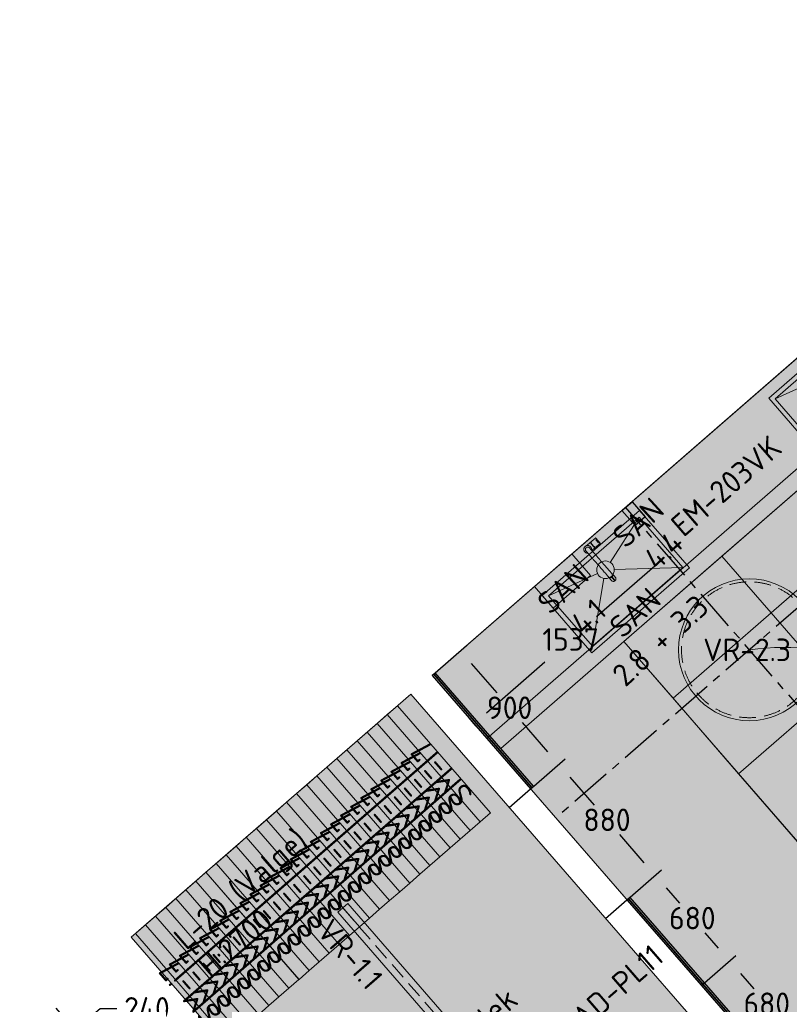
# Model space of a CAD drawing. Header units: millimetres. Extents: x -3074 to 179405, y -22 to 114374.
# Tile 166 of 184: x 159709 to 164323, y 108358 to 114257. Entities that reach past the tile are written whole.
import ezdxf

# ---------------------------------------------------------------- set-up
doc = ezdxf.new("R2010")
doc.units = ezdxf.units.MM
doc.linetypes.add('Center', pattern=[400, 250, -50, 50, -50])
doc.linetypes.add('Hidden 100.00_ 50.00', pattern=[150, 100, -50])
doc.layers.get('0').update_dxf_attribs({"true_color": 0x000000})
for name, color, linetype, lineweight, true_color in [('_SA-LAGI', 7, 'Continuous', 9, 0x5b5b5b), ('_SA-LAGI_hatch', 7, 'Continuous', 5, 0x787878), ('_SA-PORAND', 7, 'Continuous', 9, 0x5b5b5b), ('_SA-PORAND_hatch', 254, 'Continuous', 9, 0xbebebe), ('_SA-PORAND_tekst', 7, 'Continuous', 9, 0x5b5b5b), ('_SA-SANTEHN', 7, 'Continuous', 13, 0x4c5f99), ('_SA-SANTEHN_tekst', 7, 'Continuous', 13, 0x4c5f99), ('_SA-SEIN', 250, 'Continuous', 30, 0x333333), ('_SA-SEIN_dim', 1, 'Continuous', 13, 0xff0000), ('_SA-SISUSTUS_kohtkindel', 7, 'Continuous', 15, 0x7f4f3f), ('_SA-VALGUSTUS', 20, 'Continuous', 13, 0xff3f00), ('_SA-VALGUSTUS_DIM', 240, 'Continuous', 13, 0xff003f), ('_SA-VALGUSTUS_valgusgrupid', 240, 'Continuous', 9, 0xff003f)]:
    doc.layers.add(name, color=color, linetype=linetype, lineweight=lineweight, true_color=true_color)
for name, color, linetype, true_color in [('_SA-LAGI_tekst', 7, 'Continuous', 0x7f4f3f), ('_SA-SISUSTUS_tekst', 7, 'Continuous', 0x7f4f3f), ('_SA-VALGUSTUS_abi', 7, 'Center', 0xff9f7f)]:
    doc.layers.add(name, color=color, linetype=linetype, true_color=true_color)
doc.styles.add('DIN Pro Light-Light', font='txt')
doc.styles.add('DIN Pro Medium-Medium', font='txt')
doc.dimstyles.new('INP_100_DIM', dxfattribs={"dimtxt": 135, "dimasz": 100, "dimexe": 50, "dimexo": 0.5, "dimgap": 20, "dimtad": 0, "dimtih": 1, "dimtoh": 1, "dimdec": 0, "dimzin": 1, "dimdsep": 46, "dimtxsty": 'DIN Pro Light-Light', "dimcen": 2.5, "dimadec": 1, "dimazin": 1, "dimtfac": 1, "dimtdec": 4, "dimtix": 1, "dimtofl": 0, "dimtmove": 1, "dimatfit": 3, "dimfxl": 1, "dimtolj": 1, "dimtzin": 1, "dimarcsym": 0})
pattern_1 = [(0, (0, 0), (0, 0.125), [])]

# ---------------------------------------------------------------- blocks, each defined once
blk = doc.blocks.new('Wcprügikast_4.1')
at = {"layer": '_SA-SANTEHN', "color": 0, "lineweight": -2}
blk.add_lwpolyline([(-170, 149), (-170, -149), (0, -149), (0, 149)], close=True, dxfattribs=at)
blk = doc.blocks.new('Kunstiklassi valamu')
at = {"color": 0}
for p, q in [((144.5, -90.8), (276.1, 203.6)), ((580.2, -56.3), (174.9, -129.6)), ((-191.6, -343.8), (78.6, -167.9)), ((121.7, -191.9), (112.5, -603.7))]:
    blk.add_line(p, q, dxfattribs=at)
at = {"color": 0, "linetype": 'ByBlock', "lineweight": -2}
for p, q in [((-9.4, -11), (9.4, 11)), ((9.4, 11), (9.9, 11.5)), ((9.9, 11.5), (10.3, 11.8)), ((10.3, 11.8), (11, 12.1)), ((10.6, 10.5), (10.8, 11.2)), ((10.7, 9.6), (10.6, 10.5)), ((10.7, 10.1), (11, 10.6)), ((11.2, 8.4), (10.7, 9.6)), ((10.8, 11.2), (11.4, 11.7)), ((10.8, 11), (11.5, 11.2)), ((11, 12.1), (11.5, 12.1)), ((11, 10.6), (12, 11.7)), ((11.9, 7), (11.2, 8.4)), ((11.4, 11.7), (12, 11.9)), ((11.5, 12.1), (11.9, 12.1)), ((11.8, 13.6), (12, 13.9)), ((11.8, 12.8), (11.8, 13.6)), ((11.8, 12.6), (11.8, 12.8)), ((12, 11.5), (11.8, 12.6)), ((11.9, 13.9), (12.1, 14.2)), ((12.9, 5.4), (11.9, 7)), ((12.5, 10.3), (12, 11.5)), ((12.1, 14.2), (12.2, 14.5)), ((12.3, 14.5), (30.6, 34.9)), ((13.2, 9), (12.5, 10.3)), ((14.1, 3.7), (12.9, 5.4)), ((14, 7.7), (13.2, 9)), ((15.1, 6.3), (14, 7.7)), ((15.6, 1.9), (14.1, 3.7)), ((16.2, 4.8), (15.1, 6.3)), ((17.3, 0), (15.6, 1.9)), ((17.6, 3.2), (16.2, 4.8)), ((19.3, 1.3), (17.6, 3.2)), ((21.2, -0.5), (19.3, 1.3)), ((30.6, 34.9), (31.6, 35.9)), ((31.6, 36), (33.3, 37.8)), ((33.3, 37.8), (33.9, 38.6)), ((33.9, 38.6), (34.8, 39.6)), ((34.8, 39.6), (35.9, 40.8)), ((35.9, 40.8), (36.3, 40.9)), ((36.3, 40.9), (36.5, 40.9)), ((36.5, 40.9), (36.7, 40.8)), ((36.7, 40.8), (36.9, 40.6)), ((36.9, 40.6), (37.4, 40.3)), ((37.4, 40.3), (38.1, 39.6)), ((67.4, 14.6), (38.1, 39.6)), ((38.6, 31), (38.1, 31.5)), ((38.7, 30.9), (38.6, 31)), ((38.8, 30.7), (38.7, 30.9)), ((39.2, 30.4), (38.8, 30.7)), ((39.3, 30.2), (39.2, 30.4)), ((40.5, 29.2), (39.3, 30.2)), ((40.6, 29), (40.5, 29.2)), ((40.9, 28.8), (40.6, 29)), ((45.4, 24.8), (40.9, 28.8)), ((45.4, 24.8), (47.9, 22.6)), ((45.4, 24.8), (46.5, 23.9)), ((47.9, 22.6), (45.4, 24.8)), ((45.5, -13.8), (62.7, 7.5)), ((50.4, 20.5), (47.9, 22.6)), ((47.9, 22.6), (50.4, 20.5)), ((50.4, 20.5), (49.3, 21.4)), ((50.4, 20.5), (55.1, 16.7)), ((55.1, 16.7), (55.3, 16.4)), ((55.3, 16.4), (55.5, 16.3)), ((55.5, 16.3), (56.8, 15.4)), ((56.8, 15.4), (56.9, 15.2)), ((56.9, 15.2), (57.3, 15)), ((57.3, 15), (57.5, 14.8)), ((57.5, 14.8), (57.6, 14.8)), ((57.6, 14.8), (58.2, 14.4)), ((62.7, 7.5), (63.6, 8.6)), ((63.6, 8.7), (65.2, 10.5)), ((65.2, 10.5), (65.8, 11.3)), ((65.8, 11.3), (66.7, 12.4)), ((66.7, 12.4), (67.7, 13.6)), ((67.4, 14.6), (66.9, 15)), ((67.6, 14.4), (67.4, 14.6)), ((67.7, 14.2), (67.6, 14.4)), ((67.8, 14), (67.7, 14.2)), ((67.7, 13.6), (67.8, 14)), ((-23.5, -32.5), (-23.1, -29.5)), ((-23.4, -35.5), (-23.5, -32.5)), ((-23, -38.5), (-23.4, -35.5)), ((-23.1, -29.5), (-22.4, -26.6)), ((-22.2, -41.4), (-23, -38.5)), ((-22.4, -26.6), (-21.3, -23.8)), ((-21, -44.1), (-22.2, -41.4)), ((-21.3, -23.8), (-19.8, -21.1)), ((-19.5, -46.7), (-21, -44.1)), ((-19.8, -21.1), (-18, -18.7)), ((-17.6, -49.1), (-19.5, -46.7)), ((-17.6, -49.1), (-19.5, -46.7)), ((-18, -18.7), (-15.9, -16.6)), ((-15.4, -51.2), (-17.6, -49.1)), ((-15.9, -16.6), (-13.5, -14.7)), ((-15.4, -51.2), (-13, -53)), ((-15.4, -51.2), (-13, -53)), ((-14.4, -34.8), (-14.2, -31.1)), ((-13.6, -38.5), (-14.4, -34.8)), ((-14.2, -31.1), (-13, -27.7)), ((-11.9, -41.7), (-13.6, -38.5)), ((-13.5, -14.7), (-8.4, -12.1)), ((-13.5, -14.7), (-12.1, -13.6)), ((-13, -27.7), (-11.1, -24.6)), ((-13, -53), (-10.4, -54.5)), ((-13, -53), (-10.4, -54.5)), ((-12.1, -13.6), (-10.7, -12.4)), ((-9.5, -44.4), (-11.9, -41.7)), ((-11.1, -24.6), (-8.4, -22.2)), ((-10.7, -12.3), (-9.4, -11)), ((-10.7, -12.4), (-10.7, -12.3)), ((-7.9, -55.4), (-10.4, -54.5)), ((-9.2, -44.6), (-9.5, -44.4)), ((-9.5, -44.4), (-9.2, -44.6)), ((-8.4, -45.4), (-9.2, -44.6)), ((-9.2, -44.6), (-8.4, -45.4)), ((-8.4, -12.1), (-8.3, -12)), ((-8.4, -12.1), (-8.2, -12)), ((-8.4, -22.2), (-5.2, -20.6)), ((-8.4, -45.4), (-6.9, -46.6)), ((-6.9, -46.6), (-8.4, -45.4)), ((-8.2, -12), (-7.1, -11.6)), ((-4.7, -56.3), (-7.9, -55.4)), ((-7.1, -11.6), (-4.7, -10.9)), ((-4.9, -48.4), (-6.9, -46.6)), ((-6.9, -46.6), (-4.9, -48.4)), ((-5.2, -20.6), (-1.5, -19.8)), ((-4.9, -48.4), (-2.3, -50.6)), ((-2.3, -50.6), (-4.9, -48.4)), ((-4.7, -10.9), (-2.1, -10.7)), ((-4.7, -56.3), (-1.7, -56.7)), ((0.8, -53.2), (-2.3, -50.6)), ((-2.3, -50.6), (0.8, -53.2)), ((-2.1, -10.7), (0.4, -10.7)), ((-1.7, -56.7), (1.3, -56.6)), ((-1.5, -19.8), (2.2, -20)), ((0.5, -10.7), (0.6, -10.7)), ((0.5, -10.7), (0.7, -10.7)), ((0.7, -10.7), (1.8, -10.8)), ((4.5, -56.4), (0.8, -53.2)), ((0.8, -53.2), (4.5, -56.4)), ((1.3, -56.6), (4.3, -56.2)), ((3.7, -11.1), (1.8, -10.8)), ((2.2, -20), (5.6, -21.1)), ((3.7, -11.1), (5.6, -11.5)), ((4.5, -56.4), (8.6, -59.9)), ((8.6, -59.9), (4.5, -56.4)), ((6.6, -11.8), (5.6, -11.5)), ((5.6, -21.1), (8.6, -23.1)), ((6.6, -11.8), (7.5, -12.1)), ((6.6, -11.8), (6.6, -11.8)), ((9.5, -13), (7.5, -12.1)), ((8.6, -23.1), (8.9, -23.3)), ((8.9, -23.3), (8.6, -23.1)), ((9.8, -24.1), (8.9, -23.3)), ((8.9, -23.3), (9.8, -24.1)), ((11.8, -14.2), (9.5, -13)), ((9.8, -24.1), (11.3, -25.3)), ((11.3, -25.3), (9.8, -24.1)), ((11.3, -25.3), (13.3, -27.1)), ((13.3, -27.1), (11.3, -25.3)), ((11.8, -14.2), (12, -14.4)), ((11.8, -14.2), (12, -14.4)), ((12, -14.4), (12.7, -14.9)), ((14.4, -16), (12.7, -14.9)), ((13.3, -27.1), (15.9, -29.3)), ((15.9, -29.3), (13.3, -27.1)), ((16, -17.7), (14.4, -16)), ((15.9, -29.3), (19, -32)), ((19, -32), (15.9, -29.3)), ((16.6, -18.3), (16, -17.7)), ((16.8, -18.5), (16.6, -18.3)), ((18.3, -20.5), (16.8, -18.5)), ((19.2, -1.9), (17.3, 0)), ((20, -23.6), (18.3, -20.5)), ((22.7, -35.1), (19, -32)), ((19, -32), (22.7, -35.1)), ((21.3, -3.9), (19.2, -1.9)), ((21.8, -27.9), (20, -23.6)), ((21.2, -0.6), (21.2, -0.5)), ((23.1, -2.4), (21.2, -0.6)), ((23.4, -5.7), (21.3, -3.9)), ((22, -28.9), (21.8, -27.9)), ((22.1, -29.2), (22, -28.9)), ((22.1, -29.2), (22.1, -29)), ((22.4, -31.5), (22.1, -29.2)), ((22.4, -31.6), (22.4, -31.5)), ((22.5, -32.4), (22.4, -31.6)), ((22.5, -34.1), (22.5, -32.4)), ((22.5, -34.9), (22.5, -34.1)), ((22.5, -34.7), (22.5, -34.1)), ((26.8, -38.6), (22.7, -35.1)), ((22.7, -35.1), (26.8, -38.6)), ((25.1, -4.1), (23.1, -2.4)), ((23.4, -5.7), (25.6, -7.6)), ((25, -37), (42.1, -16.9)), ((25.1, -4.1), (27.1, -5.7)), ((25.6, -7.6), (27.8, -9.3)), ((26.8, -38.6), (31.4, -42.5)), ((31.4, -42.5), (26.8, -38.6)), ((27.1, -5.7), (29.2, -7.3)), ((27.8, -9.3), (30, -10.8)), ((29.2, -7.3), (29.2, -7.4)), ((29.2, -7.4), (31.3, -8.9)), ((30, -10.8), (32.1, -12.2)), ((31.3, -8.9), (33.5, -10.3)), ((31.4, -42.5), (36.3, -46.8)), ((36.3, -46.8), (31.4, -42.5)), ((32.1, -12.2), (34.2, -13.4)), ((33.5, -10.3), (35.2, -11.4)), ((34.2, -13.4), (36.1, -14.4)), ((35.2, -11.4), (36.9, -12.4)), ((36.1, -14.4), (37.8, -15.1)), ((36.3, -46.8), (41.7, -51.3)), ((41.7, -51.3), (36.3, -46.8)), ((36.9, -12.4), (38.4, -13.1)), ((37.8, -15.1), (39.2, -15.6)), ((38.4, -13.1), (39.9, -13.8)), ((39.2, -15.6), (40.5, -15.9)), ((39.9, -13.8), (41.2, -14.2)), ((40.5, -15.9), (41.4, -15.8)), ((41.2, -14.2), (42.5, -14.5)), ((41.4, -15.8), (42.1, -15.5)), ((41.7, -51.3), (47.4, -56.2)), ((47.4, -56.2), (41.7, -51.3)), ((41.9, -15.6), (42.7, -14.5)), ((42.1, -15.5), (42.5, -14.9)), ((42.1, -16.9), (42.6, -16.4)), ((42.5, -14.5), (43.6, -14.6)), ((42.5, -14.9), (42.5, -14.7)), ((42.6, -16.4), (42.8, -16)), ((42.8, -16), (42.9, -15.2)), ((42.9, -14.7), (42.9, -14.5)), ((42.9, -15.2), (42.9, -14.7)), ((43.6, -14.6), (43.8, -14.6)), ((43.8, -14.6), (44.6, -14.4)), ((44.6, -14.4), (44.9, -14.2)), ((44.8, -14.3), (45.2, -14.1)), ((45.2, -14.1), (45.4, -13.9)), ((47.4, -56.2), (53.4, -61.3)), ((53.4, -61.3), (47.4, -56.2)), ((13.2, -63.8), (8.6, -59.9)), ((8.6, -59.9), (13.2, -63.8)), ((18.2, -68), (13.2, -63.8)), ((13.2, -63.8), (18.2, -68)), ((23.5, -72.6), (18.2, -68)), ((18.2, -68), (23.5, -72.6)), ((23.5, -72.6), (29.2, -77.5)), ((29.2, -77.5), (23.5, -72.6)), ((29.2, -77.5), (35.2, -82.6)), ((35.2, -82.6), (29.2, -77.5)), ((41.5, -88), (35.2, -82.6)), ((35.2, -82.6), (41.5, -88)), ((47.9, -93.5), (41.5, -88)), ((41.5, -88), (47.9, -93.5)), ((54.5, -99.1), (47.9, -93.5)), ((47.9, -93.5), (54.5, -99.1)), ((53.4, -61.3), (59.7, -66.7)), ((59.7, -66.7), (53.4, -61.3)), ((54.5, -99.1), (61.2, -104.9)), ((61.2, -104.9), (54.5, -99.1)), ((59.7, -66.7), (66.1, -72.2)), ((66.1, -72.2), (59.7, -66.7)), ((68, -110.6), (61.2, -104.9)), ((61.2, -104.9), (68, -110.6)), ((66.1, -72.2), (72.7, -77.8)), ((72.7, -77.8), (66.1, -72.2)), ((74.8, -116.4), (68, -110.6)), ((68, -110.6), (74.8, -116.4)), ((72.7, -77.8), (79.4, -83.6)), ((79.4, -83.6), (72.7, -77.8)), ((81.5, -122.1), (74.8, -116.4)), ((74.8, -116.4), (81.5, -122.1)), ((86.2, -89.3), (79.4, -83.6)), ((79.4, -83.6), (86.2, -89.3)), ((93, -95.1), (86.2, -89.3)), ((86.2, -89.3), (93, -95.1)), ((99.7, -100.8), (93, -95.1)), ((93, -95.1), (99.7, -100.8)), ((99.7, -100.8), (106.3, -106.5)), ((106.3, -106.5), (99.7, -100.8)), ((106.3, -106.5), (112.7, -112)), ((112.7, -112), (106.3, -106.5)), ((112.7, -112), (119, -117.3)), ((119, -117.3), (112.7, -112)), ((119, -117.3), (125, -122.5)), ((125, -122.5), (119, -117.3)), ((81.5, -122.1), (88.1, -127.8)), ((88.1, -127.8), (81.5, -122.1)), ((94.5, -133.3), (88.1, -127.8)), ((88.1, -127.8), (94.5, -133.3)), ((100.8, -138.6), (94.5, -133.3)), ((94.5, -133.3), (100.8, -138.6)), ((106.8, -143.8), (100.8, -138.6)), ((100.8, -138.6), (106.8, -143.8)), ((112.5, -148.6), (106.8, -143.8)), ((106.8, -143.8), (112.5, -148.6)), ((117.9, -153.2), (112.5, -148.6)), ((112.5, -148.6), (117.9, -153.2)), ((122.8, -157.5), (117.9, -153.2)), ((117.9, -153.2), (122.8, -157.5)), ((127.4, -161.4), (122.8, -157.5)), ((122.8, -157.5), (127.4, -161.4)), ((130.7, -127.3), (125, -122.5)), ((125, -122.5), (130.7, -127.3)), ((131.5, -164.9), (127.4, -161.4)), ((127.4, -161.4), (131.5, -164.9)), ((136, -131.9), (130.7, -127.3)), ((130.7, -127.3), (136, -131.9)), ((131.5, -164.9), (135.2, -168)), ((135.2, -168), (131.5, -164.9)), ((135.2, -168), (138.3, -170.7)), ((138.3, -170.7), (135.2, -168)), ((136, -131.9), (141, -136.2)), ((141, -136.2), (136, -131.9)), ((140.9, -172.9), (138.3, -170.7)), ((138.3, -170.7), (140.9, -172.9)), ((148.3, -179.2), (140.9, -172.9)), ((140.9, -172.9), (148.3, -179.2)), ((141, -136.2), (145.6, -140.1)), ((145.6, -140.1), (141, -136.2)), ((145.3, -177.3), (144.8, -176.2)), ((145.6, -140.1), (149.7, -143.6)), ((149.7, -143.6), (145.6, -140.1)), ((149.7, -143.6), (153.4, -146.7)), ((153.4, -146.7), (149.7, -143.6)), ((156.5, -149.4), (153.4, -146.7)), ((153.4, -146.7), (156.5, -149.4)), ((159.1, -151.6), (156.5, -149.4)), ((156.5, -149.4), (159.1, -151.6)), ((166.5, -158), (159.1, -151.6)), ((159.1, -151.6), (166.5, -158)), ((162.9, -154.9), (164.1, -155.3)), ((164.1, -155.3), (167.2, -157.2)), ((169.6, -160), (167.2, -157.2)), ((167.2, -157.2), (188, -175)), ((188, -175), (167.2, -157.2)), ((168.1, -177.8), (170.2, -174.5)), ((171.2, -163.2), (169.6, -160)), ((170.2, -174.5), (171.6, -170.9)), ((171.9, -167), (171.2, -163.2)), ((171.6, -170.9), (171.9, -167)), ((190.4, -177.7), (188, -175)), ((147.7, -180), (145.3, -177.3)), ((147.7, -180), (150.8, -181.9)), ((147.7, -180), (168.5, -197.8)), ((168.5, -197.8), (147.7, -180)), ((150.8, -181.9), (154.3, -183)), ((154.3, -183), (158.1, -183.2)), ((158.1, -183.2), (161.9, -182.2)), ((161.9, -182.2), (165.3, -180.3)), ((165.3, -180.3), (168.1, -177.8)), ((168.5, -197.8), (171.6, -199.7)), ((169, -180.5), (171.2, -182.3)), ((171.2, -182.3), (169, -180.5)), ((171, -178.2), (173.1, -180.1)), ((173.1, -180.1), (171, -178.2)), ((171.2, -182.3), (173.1, -180.1)), ((185.5, -194.6), (171.2, -182.3)), ((171.2, -182.3), (185.5, -194.6)), ((171.6, -199.7), (175.1, -200.8)), ((173.1, -180.1), (187.4, -192.3)), ((187.4, -192.3), (173.1, -180.1)), ((175.1, -200.8), (178.9, -200.9)), ((178.9, -200.9), (182.7, -200)), ((182.7, -200), (186.1, -198.1)), ((183.3, -192.7), (185.5, -194.6)), ((185.5, -194.6), (183.3, -192.7)), ((185.5, -194.6), (187.4, -192.3)), ((186.1, -198.1), (188.9, -195.5)), ((188.9, -195.5), (191, -192.3)), ((192, -181), (190.4, -177.7)), ((191, -192.3), (192.4, -188.7)), ((192.7, -184.8), (192, -181)), ((192.4, -188.7), (192.7, -184.8))]:
    blk.add_line(p, q, dxfattribs=at)
at = {"color": 0}
for points in [[(115.6, -642.5), (619, -53.2), (273, 242.3), (-230.4, -346.9)], [(112.5, -603.7), (580.2, -56.3), (276.1, 203.6), (-191.6, -343.8)]]:
    blk.add_lwpolyline(points, close=True, dxfattribs=at)
blk.add_circle((122.9, -139), 52.8, dxfattribs=at)
at = {"layer": '_SA-SANTEHN_tekst', "linetype": 'ByBlock', "insert": (283.8, -325), "char_height": 135, "width": 1609.148, "attachment_point": 2, "rotation": 50.9779, "style": 'DIN Pro Light-Light'}
blk.add_mtext('{\\fDIN Pro;SAN}\\P{\\fDIN Pro;2.8 + 3.3}\\P', dxfattribs=at)
blk = doc.blocks.new('SM-i7')
at = {"layer": '_SA-SISUSTUS_kohtkindel'}
blk.add_lwpolyline([(-425, -80), (425, -80), (425, 0), (-425, 0)], close=True, dxfattribs=at)
at = {"color": 0, "linetype": 'ByBlock', "lineweight": -2, "insert": (-54.7, 52), "char_height": 135, "width": 1243.246, "attachment_point": 2, "style": 'DIN Pro Medium-Medium'}
blk.add_mtext('SM-i7', dxfattribs=at)
blk = doc.blocks.new('*D78')
at = {"layer": '_SA-SEIN_dim', "color": 0, "lineweight": -2}
for p, q in [((162200.2, 110343.3), (162388.5, 110506.9)), ((162416.4, 110398.7), (162569, 110223.1)), ((162875.6, 109870.4), (162723, 110045.9)), ((162790.7, 109664), (162979, 109827.7))]:
    blk.add_line(p, q, dxfattribs=at)
at = {"layer": '_SA-SEIN_dim', "color": 0}
for points in [[(162429, 110409.6), (162403.8, 110387.7), (162350.8, 110474.1)], [(162863, 109859.4), (162888.2, 109881.3), (162941.2, 109794.9)]]:
    blk.add_solid(points, dxfattribs=at)
at = {"layer": 'Defpoints', "color": 0}
for p in [(162350.8, 110474.1), (162199.8, 110342.9), (162790.3, 109663.7)]:
    blk.add_point(p, dxfattribs=at)
at = {"layer": '_SA-SEIN_dim', "color": 0, "insert": (162646, 110134.5), "char_height": 135, "attachment_point": 5, "style": 'DIN Pro Light-Light'}
blk.add_mtext('\\A1;900', dxfattribs=at)
blk = doc.blocks.new('*D119')
at = {"layer": '_SA-SEIN_dim', "color": 0, "lineweight": -2}
for p, q in [((163814.1, 108486.7), (164002.4, 108650.4)), ((164030.3, 108542.1), (164110.7, 108449.6)), ((164345.2, 108179.8), (164264.8, 108272.3)), ((164260.2, 107973.5), (164448.5, 108137.1))]:
    blk.add_line(p, q, dxfattribs=at)
at = {"layer": '_SA-SEIN_dim', "color": 0}
for points in [[(164042.9, 108553), (164017.7, 108531.1), (163964.7, 108617.5)], [(164332.6, 108168.9), (164357.8, 108190.8), (164410.8, 108104.3)]]:
    blk.add_solid(points, dxfattribs=at)
at = {"layer": 'Defpoints', "color": 0}
for p in [(163813.7, 108486.3), (164410.8, 108104.3), (164259.9, 107973.1)]:
    blk.add_point(p, dxfattribs=at)
at = {"layer": '_SA-SEIN_dim', "color": 0, "insert": (164187.7, 108360.9), "char_height": 135, "attachment_point": 5, "style": 'DIN Pro Light-Light'}
blk.add_mtext('\\A1;680', dxfattribs=at)
blk = doc.blocks.new('*D120')
at = {"layer": '_SA-SEIN_dim', "color": 0, "lineweight": -2}
for p, q in [((163368, 108999.9), (163556.3, 109163.6)), ((163584.2, 109055.3), (163664.6, 108962.8)), ((163899.1, 108693), (163818.6, 108785.5)), ((163814.1, 108486.7), (164002.4, 108650.4))]:
    blk.add_line(p, q, dxfattribs=at)
at = {"layer": '_SA-SEIN_dim', "color": 0}
for points in [[(163596.7, 109066.2), (163571.6, 109044.3), (163518.6, 109130.8)], [(163886.5, 108682.1), (163911.7, 108704), (163964.7, 108617.5)]]:
    blk.add_solid(points, dxfattribs=at)
at = {"layer": 'Defpoints', "color": 0}
for p in [(163367.6, 108999.5), (163964.7, 108617.5), (163813.7, 108486.3)]:
    blk.add_point(p, dxfattribs=at)
at = {"layer": '_SA-SEIN_dim', "color": 0, "insert": (163741.6, 108874.1), "char_height": 135, "attachment_point": 5, "style": 'DIN Pro Light-Light'}
blk.add_mtext('\\A1;680', dxfattribs=at)
blk = doc.blocks.new('*D121')
at = {"layer": '_SA-SEIN_dim', "color": 0, "lineweight": -2}
for p, q in [((162790.7, 109664), (162979, 109827.7)), ((163006.8, 109719.4), (163152.9, 109551.4)), ((163453, 109206.2), (163306.9, 109374.2)), ((163368, 108999.9), (163556.3, 109163.6))]:
    blk.add_line(p, q, dxfattribs=at)
at = {"layer": '_SA-SEIN_dim', "color": 0}
for points in [[(163019.4, 109730.4), (162994.3, 109708.5), (162941.2, 109794.9)], [(163440.4, 109195.3), (163465.5, 109217.2), (163518.6, 109130.8)]]:
    blk.add_solid(points, dxfattribs=at)
at = {"layer": 'Defpoints', "color": 0}
for p in [(162790.3, 109663.7), (163518.6, 109130.8), (163367.6, 108999.5)]:
    blk.add_point(p, dxfattribs=at)
at = {"layer": '_SA-SEIN_dim', "color": 0, "insert": (163229.9, 109462.8), "char_height": 135, "attachment_point": 5, "style": 'DIN Pro Light-Light'}
blk.add_mtext('\\A1;880', dxfattribs=at)
blk = doc.blocks.new('VR-2.3')
at = {"color": 0}
blk.add_circle((0, 0), 425, dxfattribs=at)
at = {"color": 0, "linetype": 'Hidden 100.00_ 50.00', "lineweight": -2}
blk.add_circle((0, 0), 407.1, dxfattribs=at)
at = {"color": 0, "lineweight": -2, "insert": (-277, 67.1), "char_height": 135, "width": 1378.033, "attachment_point": 1, "style": 'DIN Pro Medium-Medium'}
blk.add_mtext('VR-2.3', dxfattribs=at)
blk = doc.blocks.new('VR-1.1')
at = {"color": 0, "linetype": 'Hidden 100.00_ 50.00', "lineweight": -2}
blk.add_line((97, -19), (1499, -19), dxfattribs=at)
at = {"color": 0, "lineweight": -2}
blk.add_lwpolyline([(97, -59), (97, 21), (1499, 21), (1499, -59)], close=True, dxfattribs=at)
at = {"color": 0, "lineweight": -2, "insert": (97, -102.5), "char_height": 135, "width": 1330.82, "attachment_point": 1, "style": 'DIN Pro Medium-Medium'}
blk.add_mtext('VR-1.1', dxfattribs=at)
blk = doc.blocks.new('*D649')
at = {"layer": '_SA-VALGUSTUS_DIM', "color": 0, "lineweight": -2}
for p, q in [((163605.4, 111031.8), (163559, 111085.3)), ((163516.3, 110981.9), (163167, 110678.3)), ((162507.4, 110104.9), (162856.7, 110408.6)), ((162445.6, 110023.6), (162399.1, 110077.1))]:
    blk.add_line(p, q, dxfattribs=at)
at = {"layer": '_SA-VALGUSTUS_DIM', "color": 0}
for points in [[(163527.2, 110969.3), (163505.4, 110994.5), (163591.8, 111047.5)], [(162496.5, 110117.5), (162518.4, 110092.3), (162432, 110039.3)]]:
    blk.add_solid(points, dxfattribs=at)
at = {"layer": 'Defpoints', "color": 0}
for p in [(163605.7, 111031.5), (162432, 110039.3), (162445.9, 110023.3)]:
    blk.add_point(p, dxfattribs=at)
at = {"layer": '_SA-VALGUSTUS_DIM', "color": 0, "insert": (163011.9, 110543.4), "char_height": 135, "attachment_point": 5, "style": 'DIN Pro Light-Light'}
blk.add_mtext('\\A1;1537', dxfattribs=at)
blk = doc.blocks.new('*D685')
at = {"layer": '_SA-SEIN_dim', "color": 0, "lineweight": -2}
for p, q in [((159926.1, 108333.9), (160073.6, 108164.3)), ((160116.3, 108267.6), (160191.7, 108333.2)), ((160191.7, 108333.2), (160291.7, 108333.2)), ((159745, 108176.5), (159892.5, 108006.8)), ((159784.2, 107979), (159708.7, 107913.4))]:
    blk.add_line(p, q, dxfattribs=at)
at = {"layer": '_SA-SEIN_dim', "color": 0}
for points in [[(160105.3, 108280.2), (160127.2, 108255.1), (160040.8, 108202)], [(159795.1, 107966.4), (159773.3, 107991.5), (159859.7, 108044.6)]]:
    blk.add_solid(points, dxfattribs=at)
at = {"layer": 'Defpoints', "color": 0}
for p in [(159925.8, 108334.3), (160040.8, 108202), (159744.7, 108176.9)]:
    blk.add_point(p, dxfattribs=at)
at = {"layer": '_SA-SEIN_dim', "color": 0, "insert": (160471.8, 108333.2), "char_height": 135, "attachment_point": 5, "style": 'DIN Pro Light-Light'}
blk.add_mtext('\\A1;240', dxfattribs=at)

msp = doc.modelspace()

# ---------------------------------------------------------------- hatches: boundary and pattern name
at = {"layer": '_SA-LAGI_hatch'}
h = msp.add_hatch(dxfattribs=at)
h.set_pattern_fill('Plus', color=256, scale=100, angle=41, style=0, pattern_type=2)
h.set_pattern_definition([(41, (-9.43, -8.2), (-65.605903, 75.47096), [25, -75]), (131, (8.2, -9.43), (-75.47096, -65.605903), [25, -75])])
h.paths.add_polyline_path([(162181.7, 110327.2), (166702.4, 114257), (173892.8, 105985.4), (169372.1, 102055.6)], flags=0)
h.paths.add_polyline_path([(169333, 103624.8), (163330.1, 110530.4), (166341.4, 113148.1), (172344.3, 106242.5)], flags=0)
h = msp.add_hatch(dxfattribs=at)
h.set_pattern_fill('Squares', color=256, scale=200, angle=41, style=0, pattern_type=2)
h.set_pattern_definition([(41, (7e-15, -7e-15), (-32.802951, 37.735479), [50, -50]), (131, (7e-15, -7e-15), (-37.735479, -32.802951), [50, -50])])
h.paths.add_polyline_path([(163330.1, 110530.4), (166341.4, 113148.1), (171755.9, 106919.1), (168742.3, 104304.3)], flags=0)
h = msp.add_hatch(dxfattribs=at)
h.set_pattern_fill('Plus', color=256, scale=40, angle=41, style=0, pattern_type=2)
h.set_pattern_definition([(41, (-3.774, -3.28), (-26.242361, 30.188383), [10, -30]), (131, (3.28, -3.774), (-30.188383, -26.242361), [10, -30])])
h.paths.add_polyline_path([(160378, 108759.2), (164163.4, 104404.5), (165046.4, 105172.1), (164285.4, 106047.6), (165080.5, 106733.4), (162053.4, 110215.6)], flags=0)
at = {"layer": '_SA-PORAND_hatch', "true_color": 0xf1f1e1}
h = msp.add_hatch(dxfattribs=at)
h.set_pattern_fill('Hatch1', style=0, pattern_type=2)
h.set_pattern_definition(pattern_1)
h.paths.add_polyline_path([(166249.6, 113863.3), (166702.4, 114257), (167030.5, 113879.6), (167151.2, 113984.6), (170707.1, 109894.1), (170586.3, 109789.1), (170796.2, 109547.6), (170917, 109652.6), (173845.6, 106283.6), (174013.6, 106090.3), (173444, 105595.2), (173260.3, 105806.5), (169637.7, 102657.4), (169821.4, 102446.1), (169363.9, 102065.1), (162509.7, 109949.8), (166577.6, 113486)], flags=0)
at = {"layer": '_SA-PORAND_hatch', "true_color": 0xfffce7}
h = msp.add_hatch(dxfattribs=at)
h.set_pattern_fill('Hatch1', style=0, pattern_type=2)
h.set_pattern_definition(pattern_1)
h.paths.add_polyline_path([(162181.7, 110327.2), (162509.7, 109949.8), (166577.6, 113486), (166249.6, 113863.3)], flags=0)
at = {"layer": '_SA-PORAND_hatch', "true_color": 0xf1f1e1}
msp.add_hatch(color=7, dxfattribs=at).paths.add_polyline_path([(165046.4, 105172.1), (164163.4, 104404.5), (160378, 108759.2), (162053.4, 110215.6), (162506.1, 109694.9), (162512.7, 109687.3), (163090, 109023.2), (163096.6, 109015.7), (164113.4, 107845.9), (164120, 107838.3), (164697.3, 107174.2), (164703.9, 107166.6), (165077.9, 106736.4), (164285.4, 106047.6)], flags=0)

# ---------------------------------------------------------------- linework, layer by layer
at = {"color": 1, "true_color": 0xff0000}
for p, q in [((162643.9, 109536.4), (162772.2, 109647.9)), ((163221.2, 108872.3), (163349.5, 108983.8))]:
    msp.add_line(p, q, dxfattribs=at)
at = {"layer": '_SA-LAGI'}
msp.add_line((163500.8, 105166.8), (160378, 108759.2), dxfattribs=at)
for points in [[(162181.7, 110327.2), (166702.4, 114257), (173892.8, 105985.4), (169372.1, 102055.6)], [(163330, 110530.4), (166341.4, 113148.1), (171755.9, 106919.1), (168742.3, 104304.3)], [(169333, 103624.8), (163330.1, 110530.4), (166341.4, 113148.1), (172344.3, 106242.5)], [(160378, 108759.2), (164163.4, 104404.5), (165046.4, 105172.1), (164285.4, 106047.6), (165080.5, 106733.4), (162053.4, 110215.6)]]:
    msp.add_lwpolyline(points, close=True, dxfattribs=at)
at = {"layer": '_SA-LAGI_hatch'}
for points in [[(164214.2, 110702.8), (165119.9, 111490), (164825, 111829.3), (163919, 111042.4)], [(164607.9, 110249.9), (165513.5, 111037.2), (165120.2, 111489.7), (164214.2, 110702.8)], [(163330.3, 110530.6), (163625.6, 110191), (164214.2, 110702.8), (163919, 111042.4)], [(163625.6, 110191), (164019.2, 109738.2), (164607.9, 110249.9), (164214.2, 110702.8)], [(164019.2, 109738.2), (164412.8, 109285.4), (165001.5, 109797.1), (164607.9, 110249.9)]]:
    msp.add_lwpolyline(points, close=True, dxfattribs=at)
at = {"layer": '_SA-PORAND'}
for points in [[(162181.7, 110327.2), (166702.4, 114257), (167030.5, 113879.6), (167151.2, 113984.6), (170707.1, 109894.1), (170586.3, 109789.1), (170796.2, 109547.6), (170917, 109652.6), (173845.6, 106283.6), (174013.6, 106090.3), (173444, 105595.2), (173260.3, 105806.5), (169637.7, 102657.4), (169821.4, 102446.1), (169363.9, 102065.1)], [(162181.7, 110327.2), (162509.7, 109949.8), (166577.6, 113486), (166249.6, 113863.3)]]:
    msp.add_lwpolyline(points, close=True, dxfattribs=at)
at = {"layer": '_SA-SANTEHN', "color": 0, "lineweight": -2}
msp.add_lwpolyline([(163398.2, 111225.6), (163319.4, 111316.2), (163379.8, 111368.7), (163458.5, 111278.1)], close=True, dxfattribs=at)
at = {"layer": '_SA-SEIN'}
for points in [[(162770.9, 109649.4), (162779.9, 109657.3), (162190.8, 110335), (162181.7, 110327.2)], [(162779.9, 109657.3), (162789, 109665.2), (162199.8, 110342.9), (162190.8, 110335)], [(162772.2, 109647.9), (162790.3, 109663.7), (162789, 109665.2), (162770.9, 109649.4)], [(163350.7, 108982.5), (163368.8, 108998.2), (163367.6, 108999.5), (163349.5, 108983.8)], [(163350.7, 108982.5), (163795.6, 108470.6), (163804.7, 108478.5), (163359.7, 108990.3)], [(163359.7, 108990.3), (163804.7, 108478.5), (163813.7, 108486.3), (163368.8, 108998.2)], [(163795.6, 108470.6), (164240.6, 107958.7), (164249.6, 107966.6), (163804.7, 108478.5)], [(163804.7, 108478.5), (164249.6, 107966.6), (164258.7, 107974.5), (163813.7, 108486.3)]]:
    msp.add_lwpolyline(points, close=True, dxfattribs=at)
at = {"layer": '_SA-SISUSTUS_kohtkindel'}
msp.add_lwpolyline([(166722.8, 113479.6), (166329.1, 113932.5), (162200.6, 110343.6), (162594.2, 109890.8)], close=True, dxfattribs=at)
at = {"layer": '_SA-VALGUSTUS_abi'}
for p, q in [((167452, 113410), (162923.7, 109473.6)), ((170256.4, 103380.7), (163341.5, 111335.4))]:
    msp.add_line(p, q, dxfattribs=at)
at = {"layer": '_SA-VALGUSTUS_valgusgrupid'}
msp.add_arc((164296, 108897.9), 1598.1, 344.35894, 97.64106, dxfattribs=at)

# ---------------------------------------------------------------- block references
at = {"layer": '_SA-SANTEHN', "rotation": 351.5095272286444}
for p in [(164478.3, 112297.5, 0), (163119.8, 111116.6, 0)]:
    msp.add_blockref('Kunstiklassi valamu', p, dxfattribs=at)
at = {"layer": '_SA-SANTEHN', "xscale": -1, "rotation": 311.0000000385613}
msp.add_blockref('Wcprügikast_4.1', (162907.4, 110958, 0), dxfattribs=at)
at = {"layer": '_SA-SISUSTUS_kohtkindel', "rotation": 131.0000000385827}
for p in [(162191.3, 109772.3), (162130.9, 109719.9), (162070.5, 109667.4), (162010.1, 109614.9), (161949.8, 109562.4), (161889.4, 109509.9), (161829, 109457.4), (161708.3, 109352.5), (161768.6, 109405), (161647.9, 109300), (161587.5, 109247.5), (161527.1, 109195), (161466.7, 109142.5), (161406.4, 109090), (161346, 109037.6), (161285.6, 108985.1), (161225.2, 108932.6), (161104.5, 108827.6), (161164.9, 108880.1), (161044.1, 108775.1), (160983.7, 108722.7), (160923.4, 108670.2), (160863, 108617.7), (160802.6, 108565.2), (160742.2, 108512.7), (160681.8, 108460.2)]:
    msp.add_blockref('SM-i7', p, dxfattribs=at)
at = {"layer": '_SA-VALGUSTUS'}
msp.add_blockref('VR-2.3', (164083.5, 110481.8), dxfattribs=at)
at = {"layer": '_SA-VALGUSTUS', "rotation": 311.0000000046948}
msp.add_blockref('VR-1.1', (161596.8, 109021.4), dxfattribs=at)

# ---------------------------------------------------------------- texts
at = {"layer": '_SA-LAGI_tekst', "insert": (160618.6, 108778), "char_height": 135, "width": 2289.836, "attachment_point": 1, "rotation": 41, "style": 'DIN Pro Medium-Medium'}
msp.add_mtext('{\\fDIN Pro;L-20 (Valge)}\\P{\\fDIN Pro;H:2700}\\P', dxfattribs=at)
at = {"layer": '_SA-PORAND_tekst', "insert": (161904.3, 107643.8), "char_height": 135, "width": 4317.049, "attachment_point": 1, "rotation": 41, "style": 'DIN Pro Medium-Medium'}
msp.add_mtext('{\\fDIN Pro;P-20 (Hall)}\\P{\\fDIN Pro;Seina lõpetus SAD-PL11}\\P', dxfattribs=at)
at = {"layer": '_SA-SANTEHN_tekst', "linetype": 'ByBlock', "char_height": 135, "width": 955.541, "attachment_point": 2, "rotation": 42.48743, "style": 'DIN Pro Light-Light'}
for s, insert in [('{\\fDIN Pro;SAN}\\P{\\fDIN Pro;4.4}\\P', (163371.4, 111293.5, 0)), ('{\\fDIN Pro;SAN}\\P{\\fDIN Pro;4.1}\\P', (162920.2, 110896, 0))]:
    msp.add_mtext(s, dxfattribs=dict(at, insert=insert))
at = {"layer": '_SA-SISUSTUS_tekst', "char_height": 135, "attachment_point": 1, "rotation": 41, "style": 'DIN Pro Medium-Medium'}
for s, insert, width in [('EM-203VK', (163600, 111252.9), 2024.262), ('Valamu valmisolek', (161521.5, 107514.8), 3479.016)]:
    msp.add_mtext(s, dxfattribs=dict(at, insert=insert, width=width))

# ---------------------------------------------------------------- dimensions: what is measured, and where the dimension line sits
at = {"layer": '_SA-SEIN_dim'}
for base, p1, p2, angle, picture, middle in [((162350.8, 110474.1), (162790.3, 109663.7), (162199.8, 110342.9), 131, '*D78', (162646, 110134.5)), ((163518.6, 109130.8), (162790.3, 109663.7), (163367.6, 108999.5), 311, '*D121', (163229.9, 109462.8)), ((163964.7, 108617.5), (163367.6, 108999.5), (163813.7, 108486.3), 311, '*D120', (163741.6, 108874.1)), ((164410.8, 108104.3), (163813.7, 108486.3), (164259.9, 107973.1), 311, '*D119', (164187.7, 108360.9)), ((160040.8, 108202), (159744.7, 108176.9), (159925.8, 108334.3), 40.99997, '*D685', (160471.8, 108333.2))]:
    dim = msp.add_linear_dim(base=base, p1=p1, p2=p2, angle=angle, dimstyle='INP_100_DIM', override={"dimtxt": 135, "dimasz": 100, "dimexe": 50, "dimexo": 0.5, "dimgap": 20, "dimdec": 0, "dimzin": 1, "dimtxsty": 'DIN Pro Light-Light', "dimsah": 0, "dimcen": 2.5, "dimadec": 1, "dimazin": 1, "dimtix": 0, "dimtmove": 0, "dimtzin": 1}, dxfattribs=at)
    dim.commit()
    dim.dimension.update_dxf_attribs({"geometry": picture, "text_midpoint": middle})
at = {"layer": '_SA-VALGUSTUS_DIM'}
dim = msp.add_linear_dim(base=(162432, 110039.3), p1=(163605.7, 111031.5), p2=(162445.9, 110023.3), angle=221, dimstyle='INP_100_DIM', override={"dimtxt": 135, "dimasz": 100, "dimexe": 50, "dimexo": 0.5, "dimgap": 20, "dimdec": 0, "dimzin": 1, "dimtxsty": 'DIN Pro Light-Light', "dimsah": 0, "dimcen": 2.5, "dimadec": 1, "dimazin": 1, "dimtix": 0, "dimtmove": 0, "dimtzin": 1}, dxfattribs=at)
dim.commit()
dim.dimension.update_dxf_attribs({"geometry": '*D649', "text_midpoint": (163011.9, 110543.4)})

doc.saveas('drawing.dxf')
